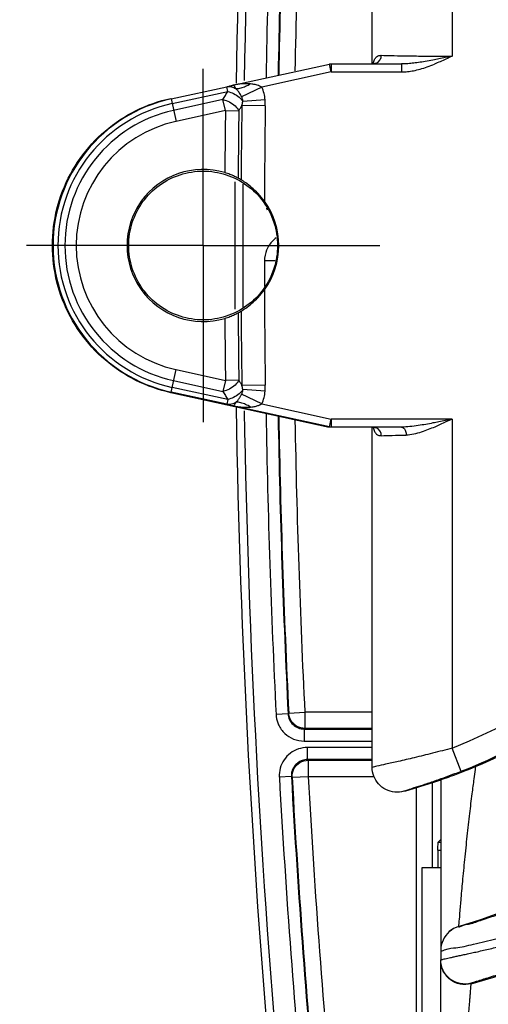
# Model space of a CAD drawing. Header units: inches. Extents: x 0 to 34, y 0 to 22.
# Tile 4 of 41: x 12.663 to 13.245, y 4.127 to 5.351. Entities that reach past the tile are written whole.
import ezdxf

# ---------------------------------------------------------------- set-up
doc = ezdxf.new("R2010")
doc.units = ezdxf.units.IN
doc.header["$LTSCALE"] = 1.87
doc.header["$MEASUREMENT"] = 0
doc.linetypes.add('CENTER', pattern=[0.6, 0.375, -0.075, 0.075, -0.075])
doc.layers.get('0').update_dxf_attribs({"linetype": 'CONTINUOUS'})
doc.layers.add('DEFAULT_1', color=7, linetype='CENTER')
doc.layers.add('DIMENSIONS', color=7, linetype='CONTINUOUS')
doc.styles.get("Standard").update_dxf_attribs({"font": 'txt', "width": 0.8})
doc.dimstyles.new('DIMSTYLE_1', dxfattribs={"dimtxt": 0.125, "dimasz": 0.18, "dimexe": 0.18, "dimexo": 0.0625, "dimgap": 0.09, "dimtad": 0, "dimtih": 1, "dimtoh": 1, "dimdec": 3, "dimzin": 4, "dimdsep": 46, "dimtxsty": 'STANDARD', "dimblk": '_FILLED', "dimblk1": '_FILLED', "dimblk2": '_FILLED', "dimcen": 0.09, "dimadec": 0, "dimazin": 0, "dimtp": 0.001, "dimtm": 0.001, "dimtfac": 1, "dimtdec": 3, "dimtofl": 0, "dimtmove": 0, "dimatfit": 3, "dimldrblk": '_FILLED', "dimfxl": 1, "dimtolj": 1, "dimtzin": 4, "dimarcsym": 0})

# ---------------------------------------------------------------- blocks, each defined once
blk = doc.blocks.new('_FILLED')
at = {"color": 0, "linetype": 'BYBLOCK'}
blk.add_solid([(0, 0), (-1, 0.1736), (-1, -0.1736)], dxfattribs=at)
blk = doc.blocks.new('*D4')
at = {"layer": 'DIMENSIONS', "color": 2, "linetype": 'CONTINUOUS'}
for p, q in [((13.1174, 7.0969), (11.7608, 7.0969)), ((11.8858, 7.0969), (11.8858, 6.3513)), ((11.8858, 5.0703), (11.8858, 6.1013)), ((12.6085, 5.0703), (11.7608, 5.0703))]:
    blk.add_line(p, q, dxfattribs=at)
at = {"layer": 'DIMENSIONS', "color": 2, "linetype": 'CONTINUOUS', "xscale": 0.18, "yscale": 0.18, "zscale": 0.18}
for p, rotation in [((11.8858, 7.0969), 90), ((11.8858, 5.0703), 270)]:
    blk.add_blockref('_FILLED', p, dxfattribs=dict(at, rotation=rotation))
at = {"layer": 'DIMENSIONS', "color": 2, "linetype": 'CONTINUOUS', "width": 0.8}
for s, p in [('2.027', (11.2233, 6.1638)), ('[', (11.8483, 6.1638)), ('51.48', (11.9483, 6.1638)), (']', (12.4483, 6.1638))]:
    blk.add_text(s, height=0.125, dxfattribs=at).set_placement(p)

msp = doc.modelspace()

# ---------------------------------------------------------------- linework, layer by layer
at = {"color": 7, "linetype": 'CONTINUOUS'}
for p, q in [((13.1006, 5.2966), (13.1006, 5.719)), ((13.1999, 5.695), (13.1999, 5.3056)), ((12.9276, 5.2695), (13.0474, 5.2958)), ((13.0495, 5.286), (13.0474, 5.2958)), ((13.0495, 5.296), (13.0495, 5.286)), ((13.0495, 5.296), (13.1372, 5.296)), ((13.1372, 5.296), (13.1372, 5.286)), ((13.0495, 5.286), (12.9633, 5.2671)), ((13.0495, 5.286), (13.1372, 5.286)), ((12.8506, 5.2525), (12.9198, 5.2676)), ((12.9211, 5.2618), (12.9198, 5.2676)), ((12.9633, 5.2671), (12.9383, 5.255)), ((12.8506, 5.2525), (12.8568, 5.2245)), ((12.8519, 5.2466), (12.9211, 5.2618)), ((12.9152, 5.2516), (12.8538, 5.2382)), ((12.9182, 5.2379), (12.9152, 5.2516)), ((12.9676, 5.2513), (12.9399, 5.2492)), ((12.9182, 5.2379), (12.8568, 5.2245)), ((12.9182, 5.2379), (12.9349, 5.2377)), ((12.9678, 5.2438), (12.9387, 5.2442)), ((12.98, 5.0513), (12.9668, 5.0513)), ((12.8506, 4.8881), (12.8568, 4.9161)), ((12.8568, 4.9161), (12.9182, 4.9027)), ((12.8538, 4.9024), (12.9152, 4.889)), ((12.9182, 4.9027), (12.9152, 4.889)), ((12.9349, 4.9029), (12.9182, 4.9027)), ((12.9678, 4.8968), (12.9387, 4.8963)), ((13.0473, 4.8442), (12.8504, 4.8873)), ((12.9198, 4.873), (12.8506, 4.8881)), ((12.9211, 4.8788), (12.8519, 4.894)), ((12.9633, 4.8735), (12.9383, 4.8856)), ((12.9676, 4.8893), (12.9399, 4.8913)), ((12.9211, 4.8788), (12.9198, 4.873)), ((13.0474, 4.8448), (12.9276, 4.8711)), ((12.9633, 4.8735), (13.0495, 4.8546)), ((13.0474, 4.8448), (13.0495, 4.8546)), ((13.0495, 4.8546), (13.0495, 4.8446)), ((13.1999, 4.8546), (13.0495, 4.8546)), ((13.1999, 4.8546), (13.1999, 4.4456)), ((13.1372, 4.8446), (13.0495, 4.8446)), ((13.1006, 4.4216), (13.1006, 4.8439)), ((12.9961, 4.4883), (12.9811, 4.4875)), ((12.9969, 4.4891), (12.9961, 4.4883)), ((12.9969, 4.4891), (13.0169, 4.4901)), ((13.0169, 4.4901), (13.0169, 4.4701)), ((13.1006, 4.4901), (13.0169, 4.4901)), ((13.016, 4.4693), (13.016, 4.4543)), ((13.016, 4.4693), (13.1006, 4.4693)), ((13.1006, 4.4701), (13.0169, 4.4701)), ((13.016, 4.4543), (13.1006, 4.4543)), ((13.0201, 4.4313), (13.0201, 4.4463)), ((13.1006, 4.4463), (13.0201, 4.4463)), ((13.2113, 4.4167), (13.1999, 4.4456)), ((13.1006, 4.4313), (13.0201, 4.4313)), ((13.021, 4.4305), (13.021, 4.4105)), ((13.021, 4.4305), (13.1006, 4.4305)), ((13.2289, 4.4226), (13.2289, 4.4226)), ((13.0002, 4.4102), (12.9852, 4.4094)), ((13.0002, 4.4102), (13.0011, 4.4094)), ((13.0011, 4.4094), (13.021, 4.4105)), ((13.021, 4.4105), (13.1027, 4.4105)), ((13.1858, 4.4062), (13.1858, 4.1823)), ((13.1553, 4.3964), (13.1553, 3.9751)), ((13.1753, 4.4027), (13.1753, 4.2973)), ((13.1858, 4.3319), (13.1825, 4.3287)), ((13.1825, 4.3287), (13.1858, 4.3287)), ((13.1823, 4.3187), (13.1823, 4.2973)), ((13.1823, 4.3187), (13.1858, 4.3187)), ((13.1625, 3.9703), (13.1625, 4.2973)), ((13.1625, 4.2973), (13.1858, 4.2973)), ((13.2079, 4.2239), (13.2079, 4.2238)), ((13.1858, 3.9281), (13.1858, 4.1817)), ((13.2236, 4.1527), (13.2236, 4.1534))]:
    msp.add_line(p, q, dxfattribs=at)
for centre, radius, start, end in [((24.8258, 5.0702), 11.896, 170.70653, 179.02797), ((24.8258, 5.0702), 11.886, 170.70653, 179.01144), ((24.8258, 5.0702), 11.859, 177.18307, 178.98965), ((24.8258, 5.0702), 11.844, 177.18307, 178.97248), ((24.8258, 5.0702), 11.8432, 177.18707, 178.97149), ((24.8258, 5.0702), 11.8232, 177.18707, 178.94831), ((12.9241, 5.2481), 0.0436, 4.1941, 25.8816), ((12.8905, 5.0703), 0.1865, 102.3497, 257.6498), ((12.9241, 5.2481), 0.0159, 4.1912, 25.8816), ((12.8905, 5.0703), 0.1805, 102.3497, 257.6498), ((12.8905, 5.0703), 0.1718, 102.3497, 257.6498), ((24.8648, 5.0702), 11.9477, 179.19586, 179.56533), ((24.8648, 5.0702), 11.9274, 179.16412, 179.60775), ((24.8648, 5.0702), 11.8983, 179.16412, 179.7344), ((24.8648, 5.0702), 11.9311, 179.19586, 179.59771), ((12.8905, 5.0703), 0.1578, 102.3497, 257.6498), ((12.8905, 5.0703), 0.0945, 73.4582, 286.5413), ((24.8258, 5.0702), 11.896, 179.61788, 180.38164), ((24.8258, 5.0702), 11.886, 179.63218, 180.36914), ((12.8905, 5.0703), 0.094, 324.0994, 35.9001), ((24.8258, 5.0702), 11.859, 180.09163, 180.2444), ((24.8648, 5.0702), 11.8983, 180.26512, 180.83539), ((24.8648, 5.0702), 11.9311, 180.4018, 180.80366), ((24.8648, 5.0702), 11.9274, 180.39176, 180.83539), ((24.8648, 5.0702), 11.9477, 180.43419, 180.80366), ((12.9241, 4.8925), 0.0159, 334.1179, 355.8084), ((12.9241, 4.8925), 0.0436, 334.1179, 355.8055), ((24.8258, 5.0702), 11.896, 180.97154, 189.29298), ((24.8258, 5.0702), 11.886, 180.98918, 189.29298), ((24.8258, 5.0702), 11.859, 181.0099, 182.81644), ((24.8258, 5.0702), 11.844, 181.02705, 182.81645), ((24.8258, 5.0702), 11.8432, 181.02796, 182.81244), ((24.8258, 5.0702), 11.8232, 181.05097, 182.81244), ((12.9536, 5.0703), 0.6715, 291.515, 307.6048), ((12.9536, 5.0703), 0.7025, 291.515, 307.1223), ((12.9536, 5.0703), 0.7038, 293.0242, 306.0505), ((24.8258, 5.0702), 11.859, 183.19454, 185.31848), ((24.8258, 5.0702), 11.844, 183.19453, 185.31848), ((24.8258, 5.0702), 11.8432, 183.19898, 185.31465), ((24.8258, 5.0702), 11.8232, 183.19898, 185.31465), ((12.9536, 5.0703), 0.8838, 286.7177, 306.8557), ((12.9774, 5.0703), 0.95, 285.015, 292.0592)]:
    msp.add_arc(centre, radius, start, end, dxfattribs=at)
for points, knots in [([(13.1019, 5.2967), (13.1023, 5.2983), (13.1032, 5.3012), (13.105, 5.3038), (13.106, 5.3047)], [0, 0, 0, 0, 0.552772, 1, 1, 1, 1]), ([(13.1032, 5.2967), (13.1047, 5.2967), (13.1079, 5.2977), (13.11, 5.3002), (13.1107, 5.3017)], [0, 0, 0, 0, 0.484998, 1, 1, 1, 1]), ([(13.106, 5.3047), (13.1068, 5.3054), (13.1087, 5.3065), (13.1109, 5.3067), (13.1119, 5.3067)], [0, 0, 0, 0, 0.51208, 1, 1, 1, 1]), ([(13.1119, 5.3067), (13.116, 5.3065), (13.1252, 5.3063), (13.1406, 5.306), (13.1588, 5.3058), (13.1789, 5.3057), (13.1928, 5.3056), (13.1999, 5.3056)], [0, 0, 0, 0, 0.137474, 0.315578, 0.525464, 0.757224, 1, 1, 1, 1]), ([(13.176, 5.3008), (13.1729, 5.3002), (13.1669, 5.299), (13.1583, 5.2977), (13.1505, 5.2967), (13.1436, 5.2961), (13.1392, 5.296), (13.1372, 5.296)], [0, 0, 0, 0, 0.246105, 0.468759, 0.666467, 0.842263, 1, 1, 1, 1]), ([(13.1999, 5.3056), (13.1971, 5.305), (13.1916, 5.3039), (13.1837, 5.3023), (13.1785, 5.3012), (13.176, 5.3008)], [0, 0, 0, 0, 0.355667, 0.689206, 1, 1, 1, 1]), ([(13.1999, 5.3056), (13.1974, 5.3044), (13.1924, 5.3021), (13.1851, 5.2988), (13.1804, 5.2968), (13.1781, 5.2958)], [0, 0, 0, 0, 0.352806, 0.685759, 1, 1, 1, 1]), ([(13.0474, 5.2958), (13.0476, 5.2958), (13.0481, 5.2959), (13.0488, 5.296), (13.0493, 5.296), (13.0495, 5.296)], [0, 0, 0, 0, 0.333306, 0.666653, 1, 1, 1, 1]), ([(13.1372, 5.286), (13.1396, 5.286), (13.1446, 5.2863), (13.1523, 5.2875), (13.1605, 5.2895), (13.1692, 5.2923), (13.1751, 5.2946), (13.1781, 5.2958)], [0, 0, 0, 0, 0.170926, 0.354015, 0.55246, 0.768373, 1, 1, 1, 1]), ([(12.9198, 5.2676), (12.9211, 5.2679), (12.9237, 5.2686), (12.9263, 5.2692), (12.9276, 5.2695)], [0, 0, 0, 0, 0.499961, 1, 1, 1, 1]), ([(12.9198, 5.2676), (12.9217, 5.268), (12.9259, 5.2679), (12.9297, 5.2662), (12.9314, 5.265)], [0, 0, 0, 0, 0.485611, 1, 1, 1, 1]), ([(12.9495, 5.2711), (12.9485, 5.2712), (12.9465, 5.2713), (12.9433, 5.2714), (12.9398, 5.2712), (12.936, 5.2709), (12.9319, 5.2704), (12.9291, 5.2698), (12.9276, 5.2695)], [0, 0, 0, 0, 0.130038, 0.274097, 0.433548, 0.607619, 0.796034, 1, 1, 1, 1]), ([(12.9314, 5.265), (12.9312, 5.2654), (12.9308, 5.2662), (12.9301, 5.2672), (12.9294, 5.2682), (12.9288, 5.2689), (12.9282, 5.2694), (12.9278, 5.2695), (12.9276, 5.2695)], [0, 0, 0, 0, 0.2241, 0.433478, 0.621566, 0.780524, 0.905424, 1, 1, 1, 1]), ([(12.9495, 5.2711), (12.9475, 5.2699), (12.9435, 5.2677), (12.9375, 5.2656), (12.9334, 5.265), (12.9314, 5.265)], [0, 0, 0, 0, 0.363486, 0.698224, 1, 1, 1, 1]), ([(12.9383, 5.255), (12.9379, 5.256), (12.937, 5.2577), (12.9355, 5.2601), (12.9341, 5.2621), (12.9328, 5.2637), (12.9319, 5.2646), (12.9314, 5.265)], [0, 0, 0, 0, 0.26188, 0.491459, 0.682215, 0.846847, 1, 1, 1, 1]), ([(12.9633, 5.2671), (12.9624, 5.2676), (12.9607, 5.2685), (12.9579, 5.2695), (12.9551, 5.2703), (12.9523, 5.2708), (12.9504, 5.271), (12.9495, 5.2711)], [0, 0, 0, 0, 0.20635, 0.412272, 0.607675, 0.798608, 1, 1, 1, 1]), ([(12.8505, 4.8873), (12.8355, 4.8906), (12.8062, 4.9009), (12.7675, 4.9266), (12.7361, 4.961), (12.7141, 5.002), (12.7028, 5.0471), (12.7028, 5.0936), (12.7141, 5.1387), (12.7361, 5.1796), (12.7675, 5.214), (12.8062, 5.2397), (12.8355, 5.25), (12.8505, 5.2532)], [0, 0, 0, 0, 0.09087, 0.181793, 0.272734, 0.363644, 0.454565, 0.54548, 0.636401, 0.72731, 0.818255, 0.909173, 1, 1, 1, 1]), ([(12.9152, 5.2516), (12.9162, 5.2533), (12.9182, 5.2567), (12.9201, 5.2601), (12.9211, 5.2618)], [0, 0, 0, 0, 0.499964, 1, 1, 1, 1]), ([(12.9152, 5.2516), (12.918, 5.2509), (12.9234, 5.249), (12.9301, 5.2442), (12.9338, 5.24), (12.9349, 5.2377)], [0, 0, 0, 0, 0.341483, 0.688362, 1, 1, 1, 1]), ([(12.9211, 5.2618), (12.9236, 5.2611), (12.9286, 5.2594), (12.9351, 5.2551), (12.9386, 5.2513), (12.9399, 5.2492)], [0, 0, 0, 0, 0.33885, 0.686218, 1, 1, 1, 1]), ([(12.9678, 5.2438), (12.9678, 5.2451), (12.9678, 5.2476), (12.9677, 5.25), (12.9676, 5.2513)], [0, 0, 0, 0, 0.504176, 1, 1, 1, 1]), ([(12.9349, 5.2377), (12.9355, 5.2388), (12.9368, 5.241), (12.938, 5.2432), (12.9387, 5.2442)], [0, 0, 0, 0, 0.500002, 1, 1, 1, 1]), ([(12.9387, 5.2442), (12.9389, 5.2451), (12.9393, 5.2468), (12.9397, 5.2484), (12.9399, 5.2492)], [0, 0, 0, 0, 0.510271, 1, 1, 1, 1]), ([(12.798, 5.0703), (12.798, 5.0799), (12.8011, 5.0994), (12.8144, 5.1255), (12.8352, 5.1464), (12.8614, 5.1597), (12.8905, 5.1643), (12.9196, 5.1597), (12.9457, 5.1464), (12.9666, 5.1255), (12.9799, 5.0994), (12.983, 5.0799), (12.983, 5.0703)], [0, 0, 0, 0, 0.099668, 0.200623, 0.299361, 0.40032, 0.500003, 0.599683, 0.700643, 0.79938, 0.900333, 1, 1, 1, 1]), ([(12.934, 5.154), (12.9326, 5.1548), (12.9292, 5.1565), (12.9237, 5.1588), (12.9196, 5.1602), (12.9174, 5.1609)], [0, 0, 0, 0, 0.273466, 0.622181, 1, 1, 1, 1]), ([(12.9377, 5.1519), (12.9371, 5.1523), (12.9358, 5.153), (12.9346, 5.1537), (12.934, 5.154)], [0, 0, 0, 0, 0.499825, 1, 1, 1, 1]), ([(12.9666, 5.1254), (12.9642, 5.1287), (12.9592, 5.1348), (12.9513, 5.1422), (12.9442, 5.1478), (12.9396, 5.1507), (12.9377, 5.1519)], [0, 0, 0, 0, 0.312959, 0.591633, 0.823851, 1, 1, 1, 1]), ([(12.9693, 5.1165), (12.9694, 5.1163), (12.9696, 5.1157), (12.9699, 5.115), (12.9701, 5.1146)], [0, 0, 0, 0, 0.292514, 1, 1, 1, 1]), ([(12.9812, 5.0797), (12.9797, 5.0786), (12.9748, 5.0744), (12.9712, 5.069), (12.9694, 5.0647)], [0, 0, 0, 0, 0.286878, 1, 1, 1, 1]), ([(12.983, 5.0703), (12.983, 5.0607), (12.9799, 5.0412), (12.9666, 5.0151), (12.9457, 4.9942), (12.9196, 4.9809), (12.8905, 4.9763), (12.8614, 4.9809), (12.8352, 4.9942), (12.8144, 5.0151), (12.8011, 5.0412), (12.798, 5.0607), (12.798, 5.0703)], [0, 0, 0, 0, 0.099667, 0.20062, 0.299357, 0.400317, 0.499997, 0.59968, 0.700639, 0.799377, 0.900332, 1, 1, 1, 1]), ([(12.9377, 4.9887), (12.9396, 4.9899), (12.9442, 4.9928), (12.9513, 4.9984), (12.9592, 5.0058), (12.9642, 5.0119), (12.9666, 5.0152)], [0, 0, 0, 0, 0.176149, 0.408368, 0.687042, 1, 1, 1, 1]), ([(12.9174, 4.9797), (12.9196, 4.9804), (12.9237, 4.9818), (12.9292, 4.9841), (12.9326, 4.9858), (12.934, 4.9866)], [0, 0, 0, 0, 0.377819, 0.726534, 1, 1, 1, 1]), ([(12.934, 4.9866), (12.9346, 4.9869), (12.9358, 4.9876), (12.9371, 4.9883), (12.9377, 4.9887)], [0, 0, 0, 0, 0.500174, 1, 1, 1, 1]), ([(12.9349, 4.9029), (12.9338, 4.9006), (12.9301, 4.8964), (12.9234, 4.8916), (12.918, 4.8897), (12.9152, 4.889)], [0, 0, 0, 0, 0.311638, 0.658517, 1, 1, 1, 1]), ([(12.9349, 4.9029), (12.9355, 4.9018), (12.9368, 4.8996), (12.938, 4.8974), (12.9387, 4.8963)], [0, 0, 0, 0, 0.500002, 1, 1, 1, 1]), ([(12.9399, 4.8914), (12.9397, 4.8922), (12.9393, 4.8938), (12.9389, 4.8955), (12.9387, 4.8963)], [0, 0, 0, 0, 0.489884, 1, 1, 1, 1]), ([(12.9676, 4.8893), (12.9677, 4.8905), (12.9678, 4.893), (12.9678, 4.8955), (12.9678, 4.8968)], [0, 0, 0, 0, 0.496003, 1, 1, 1, 1]), ([(12.9152, 4.889), (12.9162, 4.8873), (12.9182, 4.8839), (12.9201, 4.8805), (12.9211, 4.8788)], [0, 0, 0, 0, 0.499965, 1, 1, 1, 1]), ([(12.9399, 4.8913), (12.9386, 4.8893), (12.9351, 4.8855), (12.9286, 4.8812), (12.9236, 4.8795), (12.9211, 4.8788)], [0, 0, 0, 0, 0.313781, 0.661149, 1, 1, 1, 1]), ([(12.9315, 4.8756), (12.9319, 4.876), (12.9328, 4.877), (12.9341, 4.8785), (12.9352, 4.88), (12.9361, 4.8815), (12.937, 4.883), (12.9377, 4.8843), (12.9381, 4.8852), (12.9383, 4.8856)], [0, 0, 0, 0, 0.158963, 0.319802, 0.476711, 0.624191, 0.760867, 0.886334, 1, 1, 1, 1]), ([(12.9315, 4.8756), (12.9298, 4.8744), (12.9259, 4.8727), (12.9217, 4.8726), (12.9198, 4.873)], [0, 0, 0, 0, 0.512744, 1, 1, 1, 1]), ([(12.9198, 4.873), (12.9211, 4.8727), (12.9237, 4.872), (12.9263, 4.8714), (12.9276, 4.8711)], [0, 0, 0, 0, 0.499955, 1, 1, 1, 1]), ([(12.9276, 4.8711), (12.928, 4.871), (12.929, 4.8718), (12.9301, 4.8734), (12.931, 4.8748), (12.9314, 4.8756)], [0, 0, 0, 0, 0.197141, 0.530186, 1, 1, 1, 1]), ([(12.9276, 4.8711), (12.9302, 4.8705), (12.9353, 4.8697), (12.9426, 4.8691), (12.9473, 4.8693), (12.9495, 4.8695)], [0, 0, 0, 0, 0.367313, 0.699938, 1, 1, 1, 1]), ([(12.9495, 4.8695), (12.9475, 4.8707), (12.9435, 4.8729), (12.9375, 4.875), (12.9334, 4.8756), (12.9314, 4.8756)], [0, 0, 0, 0, 0.363467, 0.698207, 1, 1, 1, 1]), ([(12.9495, 4.8695), (12.9505, 4.8696), (12.9524, 4.8698), (12.955, 4.8703), (12.9573, 4.8709), (12.9592, 4.8715), (12.9608, 4.8722), (12.9622, 4.8728), (12.9629, 4.8733), (12.9633, 4.8735)], [0, 0, 0, 0, 0.210758, 0.396022, 0.557631, 0.695558, 0.813315, 0.91408, 1, 1, 1, 1]), ([(13.1761, 4.8497), (13.1732, 4.8491), (13.1671, 4.8479), (13.1575, 4.8464), (13.1475, 4.8451), (13.1406, 4.8446), (13.1372, 4.8446)], [0, 0, 0, 0, 0.227674, 0.473584, 0.73829, 1, 1, 1, 1]), ([(13.1999, 4.8546), (13.1971, 4.854), (13.1917, 4.8528), (13.1838, 4.8512), (13.1786, 4.8502), (13.1761, 4.8497)], [0, 0, 0, 0, 0.351248, 0.686235, 1, 1, 1, 1]), ([(13.1999, 4.8546), (13.1974, 4.8534), (13.1924, 4.8511), (13.1852, 4.8478), (13.1806, 4.8457), (13.1783, 4.8447)], [0, 0, 0, 0, 0.352375, 0.687596, 1, 1, 1, 1]), ([(13.0495, 4.8446), (13.0493, 4.8446), (13.0488, 4.8446), (13.0481, 4.8447), (13.0476, 4.8448), (13.0474, 4.8448)], [0, 0, 0, 0, 0.333306, 0.666653, 1, 1, 1, 1]), ([(13.1019, 4.8439), (13.1023, 4.8423), (13.1032, 4.8394), (13.1049, 4.8368), (13.106, 4.8359)], [0, 0, 0, 0, 0.552102, 1, 1, 1, 1]), ([(13.1119, 4.8339), (13.1119, 4.8356), (13.1111, 4.839), (13.1079, 4.8429), (13.1047, 4.8439), (13.1032, 4.8439)], [0, 0, 0, 0, 0.351225, 0.685346, 1, 1, 1, 1]), ([(13.106, 4.8359), (13.1068, 4.8352), (13.1087, 4.8341), (13.1109, 4.8339), (13.1119, 4.8339)], [0, 0, 0, 0, 0.511946, 1, 1, 1, 1]), ([(13.1119, 4.8339), (13.1164, 4.8341), (13.1267, 4.8344), (13.137, 4.8345), (13.1429, 4.8346)], [0, 0, 0, 0, 0.432463, 1, 1, 1, 1]), ([(13.1372, 4.8446), (13.1382, 4.8446), (13.1406, 4.8432), (13.1424, 4.8394), (13.1429, 4.8363), (13.1429, 4.8346)], [0, 0, 0, 0, 0.25449, 0.594299, 1, 1, 1, 1]), ([(13.1783, 4.8447), (13.1756, 4.8436), (13.1701, 4.8413), (13.1615, 4.8381), (13.1524, 4.8356), (13.146, 4.8346), (13.1429, 4.8346)], [0, 0, 0, 0, 0.233691, 0.482809, 0.745917, 1, 1, 1, 1]), ([(12.9813, 4.4847), (12.9818, 4.4813), (12.984, 4.4735), (12.9913, 4.4633), (13.0027, 4.456), (13.0116, 4.4543), (13.016, 4.4543)], [0, 0, 0, 0, 0.208221, 0.471996, 0.735599, 1, 1, 1, 1]), ([(12.9961, 4.4883), (12.9962, 4.4858), (12.9974, 4.4807), (13.0019, 4.4744), (13.0084, 4.4702), (13.0135, 4.4693), (13.016, 4.4693)], [0, 0, 0, 0, 0.25015, 0.499933, 0.74956, 1, 1, 1, 1]), ([(13.0169, 4.4701), (13.0135, 4.4701), (13.0067, 4.4719), (12.9991, 4.4791), (12.997, 4.4858), (12.9969, 4.4891)], [0, 0, 0, 0, 0.333331, 0.666669, 1, 1, 1, 1]), ([(13.0201, 4.4463), (13.0164, 4.4463), (13.0087, 4.4451), (12.9985, 4.4397), (12.9906, 4.4313), (12.9858, 4.4208), (12.985, 4.4132), (12.9852, 4.4094)], [0, 0, 0, 0, 0.199509, 0.399823, 0.600621, 0.799913, 1, 1, 1, 1]), ([(13.0201, 4.4313), (13.018, 4.4313), (13.0136, 4.4306), (13.0078, 4.4275), (13.0033, 4.4227), (13.0005, 4.4168), (13, 4.4124), (13.0002, 4.4102)], [0, 0, 0, 0, 0.200217, 0.400041, 0.600016, 0.799519, 1, 1, 1, 1]), ([(13.0011, 4.4094), (13.0009, 4.4129), (13.0025, 4.4203), (13.0102, 4.4285), (13.0175, 4.4305), (13.021, 4.4305)], [0, 0, 0, 0, 0.333331, 0.666669, 1, 1, 1, 1]), ([(13.1881, 4.4424), (13.1839, 4.4413), (13.1722, 4.4383), (13.1538, 4.4338), (13.1344, 4.4292), (13.1188, 4.4258), (13.108, 4.4234), (13.1024, 4.4222), (13.1006, 4.4216)], [0, 0, 0, 0, 0.143821, 0.404121, 0.630386, 0.810747, 0.936051, 1, 1, 1, 1]), ([(13.1399, 4.3919), (13.1363, 4.3909), (13.1285, 4.3902), (13.1173, 4.3934), (13.108, 4.4005), (13.102, 4.4104), (13.1006, 4.4179), (13.1006, 4.4216)], [0, 0, 0, 0, 0.198965, 0.399105, 0.604848, 0.803267, 1, 1, 1, 1]), ([(13.1399, 4.3919), (13.147, 4.3938), (13.1613, 4.398), (13.1824, 4.4049), (13.1963, 4.4099), (13.2033, 4.4125)], [0, 0, 0, 0, 0.333412, 0.666717, 1, 1, 1, 1]), ([(13.1941, 4.4102), (13.1887, 4.4082), (13.1787, 4.4046), (13.1648, 4.4), (13.1536, 4.3964), (13.1456, 4.3938), (13.1413, 4.3924), (13.1399, 4.3919)], [0, 0, 0, 0, 0.298236, 0.558532, 0.768203, 0.917666, 1, 1, 1, 1]), ([(13.2269, 4.4074), (13.2261, 4.4012), (13.2242, 4.3869), (13.2213, 4.3631), (13.2183, 4.3359), (13.2153, 4.3076), (13.2128, 4.281), (13.2107, 4.2582), (13.2093, 4.2408), (13.2084, 4.23), (13.208, 4.2251), (13.2079, 4.2239)], [0, 0, 0, 0, 0.101307, 0.23495, 0.388788, 0.547679, 0.69665, 0.823685, 0.919985, 0.979793, 1, 1, 1, 1]), ([(13.1823, 4.3187), (13.1823, 4.3203), (13.1822, 4.3233), (13.1827, 4.3264), (13.1822, 4.3283), (13.1825, 4.3287)], [0, 0, 0, 0, 0.494845, 0.860044, 1, 1, 1, 1]), ([(13.2204, 4.2269), (13.2247, 4.2276), (13.2368, 4.2322), (13.2544, 4.2377), (13.2676, 4.2427), (13.2745, 4.2454)], [0, 0, 0, 0, 0.267232, 0.610944, 1, 1, 1, 1]), ([(13.2079, 4.2239), (13.2037, 4.2226), (13.1957, 4.2182), (13.1904, 4.211), (13.1886, 4.207)], [0, 0, 0, 0, 0.500017, 1, 1, 1, 1]), ([(13.2079, 4.2238), (13.2037, 4.2225), (13.1958, 4.2181), (13.1904, 4.2109), (13.1886, 4.2069)], [0, 0, 0, 0, 0.500012, 1, 1, 1, 1]), ([(13.2046, 4.1973), (13.2109, 4.1978), (13.2291, 4.2029), (13.2554, 4.2085), (13.2754, 4.2137), (13.2858, 4.2165)], [0, 0, 0, 0, 0.268545, 0.612452, 1, 1, 1, 1]), ([(13.2025, 4.1862), (13.2041, 4.1866), (13.2077, 4.1874), (13.2132, 4.1886), (13.2194, 4.1899), (13.2261, 4.1914), (13.2334, 4.193), (13.2412, 4.1948), (13.2494, 4.1967), (13.258, 4.1987), (13.2668, 4.2008), (13.2728, 4.2023), (13.2759, 4.203)], [0, 0, 0, 0, 0.067842, 0.143745, 0.227138, 0.318286, 0.41759, 0.524502, 0.637174, 0.753922, 0.874708, 1, 1, 1, 1]), ([(13.1944, 4.1845), (13.1956, 4.1847), (13.1983, 4.1853), (13.201, 4.1859), (13.2025, 4.1862)], [0, 0, 0, 0, 0.461634, 1, 1, 1, 1]), ([(13.1858, 4.1823), (13.1858, 4.1825), (13.1865, 4.1825), (13.1873, 4.1829), (13.1891, 4.1833), (13.1915, 4.1838), (13.1933, 4.1842), (13.1944, 4.1845)], [0, 0, 0, 0, 0.043582, 0.164083, 0.362393, 0.641348, 1, 1, 1, 1]), ([(13.2236, 4.1534), (13.2192, 4.1522), (13.2097, 4.1519), (13.1969, 4.1577), (13.1879, 4.1686), (13.1858, 4.1778), (13.1858, 4.1823)], [0, 0, 0, 0, 0.250007, 0.500021, 0.750023, 1, 1, 1, 1]), ([(13.2236, 4.1527), (13.2192, 4.1516), (13.2097, 4.1512), (13.1969, 4.1571), (13.1879, 4.1679), (13.1858, 4.1772), (13.1858, 4.1817)], [0, 0, 0, 0, 0.250004, 0.500007, 0.750005, 1, 1, 1, 1]), ([(13.2236, 4.1534), (13.2235, 4.1535), (13.224, 4.1536), (13.2245, 4.1538), (13.2256, 4.1542), (13.2271, 4.1547), (13.2291, 4.1554), (13.2315, 4.1561), (13.2344, 4.157), (13.2377, 4.1581), (13.2415, 4.1592), (13.2457, 4.1605), (13.2503, 4.162), (13.2554, 4.1636), (13.2609, 4.1653), (13.2668, 4.1673), (13.2729, 4.1693), (13.2794, 4.1715), (13.2837, 4.173), (13.286, 4.1737)], [0, 0, 0, 0, 0.003786, 0.014142, 0.031195, 0.055796, 0.087919, 0.126514, 0.172016, 0.224986, 0.285215, 0.35168, 0.424981, 0.506346, 0.595795, 0.69061, 0.788974, 0.891906, 1, 1, 1, 1]), ([(13.2101, 3.9401), (13.2101, 3.9413), (13.2103, 3.9439), (13.2105, 3.9481), (13.2107, 3.953), (13.211, 3.9586), (13.2114, 3.9649), (13.2117, 3.9717), (13.2121, 3.9791), (13.2125, 3.987), (13.213, 3.9953), (13.2135, 4.0041), (13.214, 4.0131), (13.2146, 4.0224), (13.2151, 4.0319), (13.2157, 4.0415), (13.2163, 4.0511), (13.2169, 4.0607), (13.2176, 4.0702), (13.2182, 4.0794), (13.2188, 4.0884), (13.2194, 4.0971), (13.22, 4.1053), (13.2205, 4.113), (13.221, 4.1201), (13.2215, 4.1266), (13.222, 4.1325), (13.2224, 4.1377), (13.2227, 4.1422), (13.223, 4.1459), (13.2232, 4.1488), (13.2234, 4.1508), (13.2235, 4.152), (13.2235, 4.1526), (13.2236, 4.1527)], [0, 0, 0, 0, 0.016524, 0.036496, 0.059721, 0.086032, 0.115321, 0.147476, 0.182335, 0.219639, 0.259014, 0.300089, 0.342642, 0.38644, 0.431192, 0.476518, 0.522002, 0.567173, 0.611711, 0.655352, 0.697811, 0.738666, 0.777439, 0.813753, 0.84739, 0.878191, 0.905976, 0.930491, 0.951556, 0.96899, 0.982579, 0.992265, 0.998059, 1, 1, 1, 1])]:
    msp.add_open_spline(points, degree=3, knots=knots, dxfattribs=at)
for points in [[(13.1107, 5.3017), (13.1115, 5.3032), (13.1119, 5.3049), (13.112, 5.3067)], [(12.9694, 5.0647), (12.9677, 5.0605), (12.9668, 5.0558), (12.9668, 5.0513)], [(12.9811, 4.4875), (12.9811, 4.4866), (12.9812, 4.4857), (12.9813, 4.4847)], [(13.1999, 4.4456), (13.196, 4.4445), (13.192, 4.4435), (13.1881, 4.4424)], [(13.2115, 4.4157), (13.2144, 4.4168), (13.2173, 4.4179), (13.2201, 4.4191)], [(13.2201, 4.4191), (13.2231, 4.4202), (13.226, 4.4214), (13.2289, 4.4226)], [(13.2284, 4.4188), (13.2279, 4.415), (13.2274, 4.4112), (13.2269, 4.4074)], [(13.2278, 4.4222), (13.2281, 4.4223), (13.2285, 4.4225), (13.2289, 4.4226)], [(13.2289, 4.4226), (13.2287, 4.4213), (13.2286, 4.42), (13.2284, 4.4188)], [(13.2113, 4.4167), (13.2056, 4.4145), (13.1998, 4.4123), (13.1941, 4.4102)], [(13.2033, 4.4125), (13.206, 4.4136), (13.2088, 4.4146), (13.2115, 4.4157)], [(13.2079, 4.2238), (13.2079, 4.2227), (13.2096, 4.2236), (13.2111, 4.2243)], [(13.2111, 4.2243), (13.2155, 4.2265), (13.2177, 4.2264), (13.2204, 4.2269)], [(13.1886, 4.207), (13.1867, 4.203), (13.1858, 4.1985), (13.1858, 4.1942)], [(13.1886, 4.2069), (13.1867, 4.2029), (13.1858, 4.1984), (13.1858, 4.1941)], [(13.1858, 4.1941), (13.1858, 4.1925), (13.1884, 4.1938), (13.1906, 4.1947)], [(13.1906, 4.1947), (13.1971, 4.1974), (13.2005, 4.197), (13.2046, 4.1973)]]:
    msp.add_open_spline(points, degree=3, dxfattribs=at)
at = {"layer": 'DEFAULT_1', "color": 7, "linetype": 'CENTER'}
for q in [(12.8905, 5.2898), (12.671, 5.0703), (12.8905, 4.8508), (13.11, 5.0703)]:
    msp.add_line((12.8905, 5.0703), q, dxfattribs=at)

# ---------------------------------------------------------------- dimensions: what is measured, and where the dimension line sits
at = {"layer": 'DIMENSIONS', "color": 2, "linetype": 'CONTINUOUS'}
dim = msp.add_linear_dim(base=(11.8858, 7.0969), p1=(12.6085, 5.0703), p2=(13.1174, 7.0969), angle=90, dimstyle='DIMSTYLE_1', dxfattribs=at)
dim.commit()
dim.dimension.update_dxf_attribs({"geometry": '*D4', "text_midpoint": (11.8858, 6.2263), "dimtype": 160})

doc.saveas('drawing.dxf')
